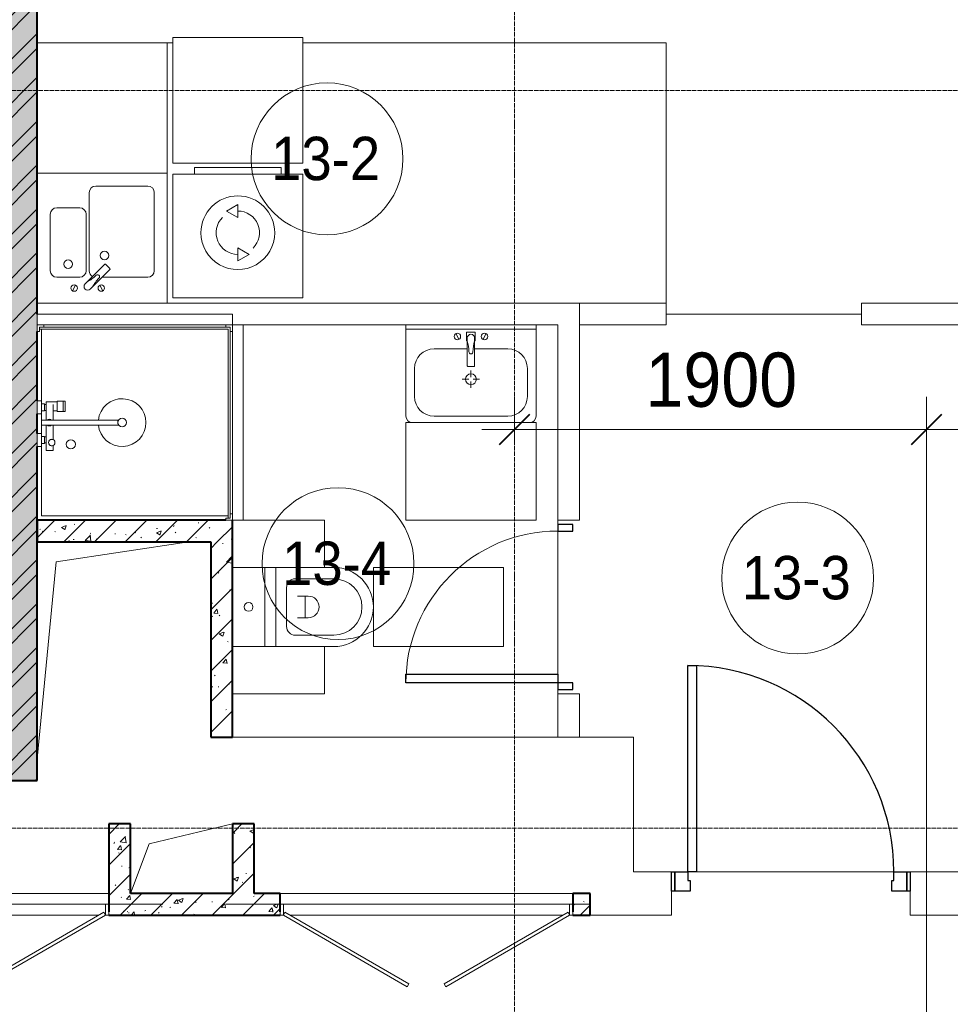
# Model space of a CAD drawing. Header units: millimetres. Extents: x 5617 to 112069, y 7718 to 237687.
# Tile 40 of 62: x 62866 to 67156, y 69989 to 74527. Entities that reach past the tile are written whole.
import ezdxf

# ---------------------------------------------------------------- set-up
doc = ezdxf.new("R2010")
doc.units = ezdxf.units.MM
doc.linetypes.add('ADSK_Линия сетки', pattern=[25, 20, -2.5, 0, -2.5])
doc.linetypes.add('Линия сетки', pattern=[25, 20, -2.5, 0, -2.5])
for name, color, linetype, lineweight in [('Двери', 7, 'Continuous', 18), ('Каркас несущий', 7, 'Continuous', 18), ('Каркас_Импост', 7, 'Continuous', 30), ('Марки помещений', 7, 'Continuous', 20), ('Мебель', 7, 'Continuous', 18), ('Монтажный зазор', 7, 'Continuous', 30), ('Оси', 7, 'Continuous', 9), ('Панель', 7, 'Continuous', 30), ('Перекрытия', 7, 'Continuous', 18), ('Размеры', 7, 'Continuous', 9), ('Размеры-100', 7, 'Continuous', 9), ('Сантехнические приборы', 7, 'Continuous', 18), ('Стены', 7, 'Continuous', 18), ('Стены разрез', 7, 'Continuous', 40), ('Электрооборудование', 7, 'Continuous', 18)]:
    doc.layers.add(name, color=color, linetype=linetype, lineweight=lineweight)
doc.styles.add('Arial', font='arial.ttf', dxfattribs={"width": 0.9, "height": 250})
doc.styles.add('Arial_3', font='arial.ttf', dxfattribs={"width": 0.9, "height": 200})
doc.dimstyles.new('Основной_2_5_мм', dxfattribs={"dimscale": 304.8, "dimtxt": 255.06485, "dimasz": 0.463911, "dimexe": 0.492126, "dimexo": 0.492126, "dimgap": 0.098425, "dimtad": 1, "dimdec": 0, "dimdsep": 46, "dimtxsty": 'Arial', "dimblk1": 'OBLIQUE', "dimblk2": 'OBLIQUE', "dimsah": 1, "dimcen": 0.09, "dimdle": 0.492126, "dimazin": 2, "dimtfac": 1, "dimtdec": 4, "dimtix": 1, "dimtmove": 0, "dimatfit": 3, "dimfxl": 1, "dimtvp": 1, "dimtolj": 1, "dimtzin": 0, "dimlwd": 20, "dimlwe": 20, "dimarcsym": 2})
pattern_1 = [(50, (0, 0), (218.62117, -19.1268), [22.86, -251.46]), (355, (0, 0), (-42.2919, 229.2684), [18.288, -201.168]), (100.451, (18.22, -1.6), (176.33107, 210.13963), [19.428, -213.708]), (46.184, (0, 60.96), (325.29495, -50.45164), [34.29, -377.19]), (96.636, (27.1, 56.76), (284.883, 296.9127), [29.142, -320.562]), (351.184, (0, 60.96), (284.8858, 296.9107), [27.432, -301.752]), (21, (30.48, 45.72), (181.93753, -122.71832), [22.86, -251.46]), (326, (30.48, 45.72), (74.1622, 221.0262), [18.288, -201.168]), (71.451, (45.64, 35.5), (256.10035, 98.30526), [19.428, -213.708]), (37.5, (0, 0), (3.70639, 101.465895), [3.353, -195.377, 3.353, -200.863, -201.93]), (37.5, (0, 0), (3.70639, 101.465895), [-402.946, 3.353, -198.577]), (7.5, (0, 0), (80.18358, 120.21653), [3.353, -113.081, 3.353, -190.805, -76.962]), (7.5, (0, 0), (80.18358, 120.21653), [-310.591, 3.353, -73.609]), (327.5, (-67.97, 0), (162.70865, -6.87497), [3.353, -72.847, 3.353, -234.391, -315.468]), (327.5, (-67.97, 0), (162.70865, -6.87497), [-313.944, 3.353, -312.115]), (317.5, (-98.45, 0), (177.75468, 30.51183), [3.353, -95.707, 3.353, -154.534, -224.028]), (317.5, (-98.45, 0), (177.75468, 30.51183), [-256.946, 3.353, -220.675])]
pattern_2 = [(45, (0, 0), (-70.71068, 70.71068), [])]

# ---------------------------------------------------------------- blocks, each defined once
blk = doc.blocks.new('MR_Душевой поддон - Санузел с душем_900х900-2560079-МКСС_K1_L26_85_950_1')
at = {"layer": 'Сантехнические приборы', "color": 253, "true_color": 0xaaaaaa}
for p, q in [((-100, 870), (-90, 870)), ((-90, 870), (-90, 890)), ((-90, 890), (-70, 890)), ((790, 890), (-90, 890)), ((-90, 890), (-90, 10)), ((-80, 10), (-80, 880)), ((-80, 880), (790, 880)), ((-70, 890), (-70, 900)), ((770, 900), (770, 890)), ((770, 890), (790, 890)), ((780, 880), (780, 20)), ((790, 890), (790, 870)), ((790, 880), (790, 890)), ((790, 870), (800, 870)), ((800, 870), (800, 900)), ((338.7, 20), (338.7, 375.1)), ((361.3, 375.1), (361.3, 20)), ((251.9, 129.1), (298.9, 129.1)), ((251.9, 120), (251.9, 129.1)), ((251.9, 120), (298.9, 120)), ((251.9, 92.5), (251.9, 120)), ((298.9, 120), (251.9, 120)), ((298.9, 92.5), (251.9, 92.5)), ((253.8, 92.5), (296.6, 92.5)), ((253.8, 42), (253.8, 92.5)), ((296.6, 92.5), (296.6, 73.7)), ((298.9, 129.1), (298.9, 120)), ((298.9, 120), (298.9, 92.5)), ((266.7, 73.7), (338.7, 73.7)), ((361.3, 73.7), (428.7, 73.7)), ((455.7, 73.7), (479.1, 73.7)), ((479.1, 73.7), (479.1, 42)), ((-90, 30), (-100, 30)), ((-90, 10), (-90, 30)), ((-70, 10), (-90, 10)), ((-90, 10), (-80, 10)), ((250.2, 20), (-80, 20)), ((-70, 0), (-70, 10)), ((250.2, 20), (310, 20)), ((250.2, 0), (250.2, 20)), ((266.7, 42), (253.8, 42)), ((264, 34), (296, 34)), ((264, 20), (264, 34)), ((296, 20), (264, 20)), ((338.7, 42), (266.7, 42)), ((266.7, 42), (293.6, 42)), ((266.7, 34), (266.7, 42)), ((293.6, 34), (266.7, 34)), ((293.6, 42), (293.6, 34)), ((296, 34), (296, 20)), ((338.7, 20), (310, 20)), ((310, 20), (310, 0)), ((361.3, 20), (338.7, 20)), ((479.1, 42), (361.3, 42)), ((400, 20), (361.3, 20)), ((400, 0), (400, 20)), ((400, 20), (459.8, 20)), ((414, 20), (414, 34)), ((414, 34), (446, 34)), ((446, 20), (414, 20)), ((416.4, 34), (416.4, 42)), ((416.4, 42), (443.3, 42)), ((443.3, 34), (416.4, 34)), ((443.3, 42), (443.3, 34)), ((446, 34), (446, 20)), ((780, 20), (459.8, 20)), ((459.8, 20), (459.8, 0)), ((-100, 0), (-70, 0)), ((310, 0), (250.2, 0)), ((459.8, 0), (400, 0))]:
    blk.add_line(p, q, dxfattribs=at)
for centre, radius, start, end in [((350, 391.5), 110, 275.916, 264.084), ((350, 391.5), 20, 0, 180), ((350, 391.5), 20, 180, 0), ((350, 391.5), 20, 235.4667, 304.5333), ((450, 155.2), 20.9, 360, 180), ((450, 155.2), 20.9, 180, 360), ((350, 56.1), 15.5, 137.0093, 222.9907), ((350, 56.1), 15.5, 317.0093, 42.9907), ((442.2, 67.2), 15, 0, 180), ((442.2, 67.2), 15, 154.0483, 25.9517), ((442.2, 67.2), 15, 180, 0)]:
    blk.add_arc(centre, radius, start, end, dxfattribs=at)
blk = doc.blocks.new('MR_Зона обслуживания - MR_Зона обслуживания-2560081-МКСС_K1_L26_85_950_1')
at = {"layer": 'Мебель', "lineweight": 9}
for p, q in [((450, 50), (-450, 50)), ((-450, 50), (-450, 0)), ((450, 0), (450, 50)), ((-450, 0), (450, 0))]:
    blk.add_line(p, q, dxfattribs=at)
blk = doc.blocks.new('MR_Унитаз напольный - Санузел с ванной-2560082-МКСС_K1_L26_85_950_1')
at = {"layer": 'Сантехнические приборы', "color": 253, "true_color": 0xaaaaaa}
for p, q in [((-182.5, 0), (-182.5, 267.5)), ((-130, 267.5), (-130, 90)), ((130, 90), (130, 267.5)), ((182.5, 267.5), (182.5, 0)), ((-50, 150), (-50, 100)), ((50, 100), (50, 150)), ((-50, 135), (50, 135)), ((-90, 50), (90, 50)), ((182.5, 0), (-182.5, 0)), ((-182.5, -50), (-182.5, 0)), ((-182.5, 0), (182.5, 0)), ((182.5, 0), (182.5, -50)), ((-182.5, -50), (182.5, -50)), ((-182.5, -200), (-182.5, -50)), ((182.5, -50), (-182.5, -50)), ((182.5, -50), (182.5, -200))]:
    blk.add_line(p, q, dxfattribs=at)
for centre, radius, start, end in [((0, 267.5), 182.5, 0, 180), ((0, 267.5), 130, 360, 180), ((0, 150), 50, 360, 180), ((-90, 90), 40, 180, 270), ((90, 90), 40, 270, 360), ((0, -125), 20, 360, 180), ((0, -125), 20, 180, 360)]:
    blk.add_arc(centre, radius, start, end, dxfattribs=at)
blk = doc.blocks.new('MR_Зона обслуживания - MR_Зона обслуживания-2560083-МКСС_K1_L26_85_950_1')
at = {"layer": 'Мебель', "lineweight": 9}
for p, q in [((182.5, 600), (-182.5, 600)), ((-182.5, 600), (-182.5, 0)), ((182.5, 0), (182.5, 600)), ((-182.5, 0), (182.5, 0))]:
    blk.add_line(p, q, dxfattribs=at)
blk = doc.blocks.new('MR_Зона обслуживания - MR_Зона обслуживания-2560084-МКСС_K1_L26_85_950_1')
at = {"layer": 'Мебель', "lineweight": 9}
for p, q in [((108.75, 425), (-108.75, 425)), ((108.75, 0), (108.75, 425))]:
    blk.add_line(p, q, dxfattribs=at)
blk = doc.blocks.new('MR_Зона обслуживания - MR_Зона обслуживания-V8-МКСС_K1_L26_85_950_1')
at = {"layer": 'Мебель', "lineweight": 9}
for p, q in [((108.75, 425), (-108.75, 425)), ((-108.75, 425), (-108.75, 50))]:
    blk.add_line(p, q, dxfattribs=at)
blk = doc.blocks.new('MR_Стиральная машина - Стиральная машина_600-2498981-МКСС_K1_L26_85_950_1')
at = {"layer": 'Электрооборудование', "color": 253, "true_color": 0xaaaaaa}
for p, q in [((300, 0), (-300, 0)), ((-300, 0), (-300, -570)), ((300, -570), (300, 0)), ((0, -170), (-52, -200)), ((0, -230), (0, -170)), ((-52, -200), (0, -230)), ((0, -370), (0, -430)), ((52, -400), (0, -370)), ((0, -430), (52, -400)), ((-300, -570), (300, -570)), ((-200, -570), (-200, -600)), ((200, -600), (200, -570)), ((-200, -600), (200, -600))]:
    blk.add_line(p, q, dxfattribs=at)
for radius, start, end in [(170, 360, 180), (100, 315, 90), (100, 135, 270), (170, 180, 360)]:
    blk.add_arc((0, -300), radius, start, end, dxfattribs=at)
blk = doc.blocks.new('MR_Зона обслуживания - MR_Зона обслуживания-2560093-МКСС_K1_L26_85_950_1')
at = {"layer": 'Мебель', "lineweight": 9}
for p, q in [((300, 0), (-300, 0)), ((-300, 0), (-300, -580)), ((300, -580), (300, 0)), ((-300, -580), (300, -580))]:
    blk.add_line(p, q, dxfattribs=at)
blk = doc.blocks.new('MR_Мойка - Кухонная мойка-V13-МКСС_K1_L26_85_950_1')
at = {"layer": 'Сантехнические приборы', "color": 253, "true_color": 0xaaaaaa}
for p, q in [((-300, 550), (300, 550)), ((300, 550), (300, -50)), ((-60, 100), (-60, 460)), ((-30, 490), (210, 490)), ((240, 460), (240, 100)), ((-210, 390), (-104, 390)), ((-240, 100), (-240, 360)), ((-74, 360), (-74, 100)), ((-69.8, 48.2), (11.4, 129.4)), ((35.5, 105.4), (-45.7, 24.2)), ((15.7, 129.4), (35.5, 109.6)), ((-104, 70), (-210, 70)), ((-79, 39), (-69.8, 48.2)), ((210, 70), (0.1, 70)), ((-136.7, 6.7), (-122.6, 33.3)), ((-45.7, 24.2), (-55, 14.9)), ((2.7, 6.7), (-11.4, 33.3)), ((300, -50), (-300, -50))]:
    blk.add_line(p, q, dxfattribs=at)
for centre, radius, start, end in [((-30, 460), 30, 90, 180), ((210, 460), 30, 0, 90), ((-210, 360), 30, 90, 180), ((-104, 360), 30, 0, 90), ((10, 170), 20, 0, 180), ((-157, 130), 20, 0, 180), ((10, 170), 20, 180, 0), ((-210, 100), 30, 180, 270), ((-157, 130), 20, 180, 0), ((-104, 100), 30, 270, 0), ((-30, 100), 30, 180, 241.4489), ((13.5, 127.3), 3, 45, 135), ((13.5, 127.3), 3, 45, 135), ((33.3, 107.5), 3, 315, 45), ((33.3, 107.5), 3, 315, 45), ((210, 100), 30, 270, 0), ((-171.5, 230.2), 208.5, 299.1823, 313.4054), ((136.3, -77.5), 208.5, 136.5946, 150.8177), ((-21.7, 72.3), 9.19, 315, 135), ((-129.7, 20), 15, 0, 180), ((-129.7, 20), 15, 180, 0), ((-67, 26.9), 17, 135, 315), ((-4.3, 20), 15, 0, 180), ((-4.3, 20), 15, 180, 0)]:
    blk.add_arc(centre, radius, start, end, dxfattribs=at)
blk = doc.blocks.new('MR_Зона обслуживания - MR_Зона обслуживания-V14-МКСС_K1_L26_85_950_1')
at = {"layer": 'Мебель', "lineweight": 9}
for p, q in [((300, 600), (-300, 600)), ((300, 0), (300, 600)), ((-300, 0), (300, 0))]:
    blk.add_line(p, q, dxfattribs=at)
blk = doc.blocks.new('MR_Тумба-Умывальник с зеркалом - Тумба-умывальник_600-2560085-МКСС_K1_L26_85_950_1')
at = {"layer": 'Сантехнические приборы', "color": 253, "true_color": 0xaaaaaa}
for p, q in [((-300, 0), (-300, -420)), ((300, -420), (300, 0)), ((-300, -20), (300, -20)), ((-69.7, -39.8), (-55.6, -66.3)), ((20, -33.1), (-20, -33.1)), ((-20, -33.1), (-20, -73.1)), ((20, -73.1), (20, -33.1)), ((69.7, -39.8), (55.6, -66.3)), ((-20, -73.1), (-17, -73.1)), ((-17, -60), (-17, -73.1)), ((-17, -73.1), (-17, -187.9)), ((17, -73.1), (17, -60)), ((17, -187.9), (17, -73.1)), ((17, -73.1), (20, -73.1)), ((-17, -110), (-170, -110)), ((170, -110), (17, -110)), ((-260, -200), (-260, -330)), ((-14, -190.9), (14, -190.9)), ((0, -210), (0, -240)), ((260, -330), (260, -200)), ((-10, -250), (-40, -250)), ((0, -290), (0, -260)), ((40, -250), (10, -250)), ((-170, -420), (170, -420))]:
    blk.add_line(p, q, dxfattribs=at)
for centre, radius, start, end in [((-62.7, -53.1), 15, 360, 180), ((0, -60), 17, 360, 180), ((62.7, -53.1), 15, 360, 180), ((-62.7, -53.1), 15, 180, 360), ((-217.6, -129.9), 208.5, 1.5946, 15.8177), ((217.6, -129.9), 208.5, 164.1823, 178.4054), ((62.7, -53.1), 15, 180, 360), ((-170, -200), 90, 90, 180), ((0, -124.1), 9.19, 180, 360), ((170, -200), 90, 360, 90), ((0, -250), 25, 0, 180), ((-14, -187.9), 3, 180, 270), ((-14, -187.9), 3, 195, 255), ((14, -187.9), 3, 270, 0), ((14, -187.9), 3, 285, 345), ((0, -250), 25, 180, 0), ((-170, -330), 90, 180, 270), ((170, -330), 90, 270, 360), ((-270, -420), 30, 180, 270), ((270, -420), 30, 270, 360)]:
    blk.add_arc(centre, radius, start, end, dxfattribs=at)
blk = doc.blocks.new('MR_Зона обслуживания - MR_Зона обслуживания-2560087-МКСС_K1_L26_85_950_1')
at = {"layer": 'Мебель', "lineweight": 9}
for p, q in [((300, 0), (-300, 0)), ((-300, 0), (-300, -450)), ((300, -450), (300, 0)), ((-300, -450), (300, -450))]:
    blk.add_line(p, q, dxfattribs=at)
blk = doc.blocks.new('A_DOR_Door - Вн_3_Одинарная_800x2100-3005223-МКСС_K1_L26_85_950_1')
at = {"layer": 'Двери', "color": 253, "lineweight": 30, "true_color": 0xaaaaaa}
for p, q in [((-350, 50), (-350, 750)), ((-350, 750), (-310, 750)), ((-350, 50), (-350, 750)), ((-310, 750), (-310, 50)), ((-380, 50), (-380, -20)), ((-350, 50), (-380, 50)), ((-310, 50), (-350, 50)), ((-350, -20), (-350, 50)), ((380, 50), (350, 50)), ((350, 50), (350, -20)), ((380, -20), (380, 50)), ((-380, -20), (-350, -20)), ((350, -20), (380, -20))]:
    blk.add_line(p, q, dxfattribs=at)
at = {"layer": 'Двери', "color": 254, "lineweight": 9, "true_color": 0xd4d4d4}
blk.add_arc((-350, 50), 700, 360, 90, dxfattribs=at)
blk = doc.blocks.new('101_Лючок доступа_Двупольный - ЛД_П_1350х2100_ПК-3932134-МКСС_K1_L26_85_950_1')
at = {"layer": 'Двери', "color": 253, "true_color": 0xaaaaaa}
for p, q in [((-88.4, 380), (-660, 50)), ((-652.5, 37), (-80.9, 367)), ((-80.9, 367), (-88.4, 380)), ((88.4, 380), (80.9, 367)), ((80.9, 367), (652.5, 37)), ((660, 50), (88.4, 380)), ((-660, 50), (-675, 50)), ((-660, 50), (-652.5, 37)), ((0, 50), (-630, 50)), ((630, 50), (0, 50)), ((652.5, 37), (660, 50)), ((675, 50), (660, 50)), ((675, -50), (-675, -50))]:
    blk.add_line(p, q, dxfattribs=at)
at = {"layer": 'Каркас_Импост', "color": 253, "lineweight": 18, "true_color": 0xaaaaaa}
for p, q in [((-675, 50), (-660, 50)), ((-675, 50), (-675, 0)), ((-660, 50), (-660, 0)), ((675, 50), (660, 50)), ((660, 50), (660, 0)), ((675, 50), (675, 0)), ((-675, 0), (-660, 0)), ((660, 0), (675, 0))]:
    blk.add_line(p, q, dxfattribs=at)
blk = doc.blocks.new('101_Лючок доступа_Двупольный - ЛД_П_1500х2100-3933240-МКСС_K1_L26_85_950_1')
at = {"layer": 'Двери', "color": 253, "true_color": 0xaaaaaa}
for p, q in [((-98.5, 417.5), (-735, 50)), ((-91, 404.5), (-98.5, 417.5)), ((98.5, 417.5), (91, 404.5)), ((735, 50), (98.5, 417.5)), ((-727.5, 37), (-91, 404.5)), ((91, 404.5), (727.5, 37)), ((-735, 50), (-750, 50)), ((-735, 50), (-727.5, 37)), ((0, 50), (-705, 50)), ((705, 50), (0, 50)), ((727.5, 37), (735, 50)), ((750, 50), (735, 50)), ((750, -50), (-750, -50))]:
    blk.add_line(p, q, dxfattribs=at)
at = {"layer": 'Каркас_Импост', "color": 253, "lineweight": 18, "true_color": 0xaaaaaa}
for p, q in [((-750, 50), (-735, 50)), ((-750, 50), (-750, 0)), ((-735, 50), (-735, 0)), ((750, 50), (735, 50)), ((735, 50), (735, 0)), ((750, 50), (750, 0)), ((-750, 0), (-735, 0)), ((735, 0), (750, 0))]:
    blk.add_line(p, q, dxfattribs=at)
blk = doc.blocks.new('101_Дверь_Однопольная - _НЧ_Мет_900х2100_Квартира_Пр-3608029-МКСС_K1_L26_85_950_1')
at = {"layer": 'Каркас_Импост', "color": 253, "true_color": 0xaaaaaa}
for p, q in [((-535, 100), (-475, 100)), ((-535, 10), (-535, 100)), ((-475, 100), (-475, 60)), ((475, 100), (535, 100)), ((475, 60), (475, 100)), ((535, 100), (535, 10)), ((-475, 60), (-465, 60)), ((-465, 60), (-465, 10)), ((465, 60), (475, 60)), ((465, 10), (465, 60)), ((-465, 10), (-535, 10)), ((535, 10), (465, 10))]:
    blk.add_line(p, q, dxfattribs=at)
at = {"layer": 'Монтажный зазор', "color": 253, "true_color": 0xaaaaaa}
for p, q in [((-550, 100), (-535, 100)), ((-550, 10), (-550, 100)), ((-535, 100), (-535, 10)), ((535, 10), (535, 100)), ((535, 100), (550, 100)), ((550, 100), (550, 10)), ((-535, 10), (-550, 10)), ((550, 10), (535, 10))]:
    blk.add_line(p, q, dxfattribs=at)
at = {"layer": 'Панель', "color": 253, "true_color": 0xaaaaaa}
for p, q in [((-475, 1050), (-435, 1050)), ((-475, 100), (-475, 1050)), ((-435, 1050), (-435, 100)), ((-435, 100), (-475, 100))]:
    blk.add_line(p, q, dxfattribs=at)
blk.add_arc((-475, 100), 950, 0, 90, dxfattribs=at)
blk = doc.blocks.new('ПР - 1520_100_Оп1210-250-3955787-МКСС_K1_L26_85_950_1')
at = {"layer": 'Каркас несущий', "color": 21, "true_color": 0xffaaaa}
blk.add_line((-1000, 0), (1960, 0), dxfattribs=at)
blk.add_line((-1000, 0), (1960, 0), dxfattribs=at)
blk = doc.blocks.new('ПР - 1350_100_Оп250-80-3955211-МКСС_K1_L26_85_950_1')
at = {"layer": 'Каркас несущий', "color": 21, "true_color": 0xffaaaa}
blk.add_line((-755, 0), (925, 0), dxfattribs=at)
blk.add_line((-755, 0), (925, 0), dxfattribs=at)
blk = doc.blocks.new('135_SLK_K1_AR_rvt-1-МКСС_K1_L26_85_950_1')
at = {"layer": 'Стены разрез', "lineweight": 9, "true_color": 0xaaaaaa}
h = blk.add_hatch(dxfattribs=at)
h.set_pattern_fill('FP_2', color=253, style=0, pattern_type=2)
h.set_pattern_definition(pattern_1)
h.paths.add_polyline_path([(48150, 71020), (48150, 77400), (47950, 77400), (47950, 71020), (48002.6, 71020)])
h = blk.add_hatch(dxfattribs=at)
h.set_pattern_fill('FP_3', color=253, style=0, pattern_type=2)
h.set_pattern_definition([(45, (0, 0), (-101.02788, 101.02788), []), (45, (67.35, 0), (-101.02788, 101.02788), [])])
h.paths.add_polyline_path([(48150, 71020), (48150, 77400), (47950, 77400), (47950, 71020), (48002.6, 71020)])
h = blk.add_hatch(dxfattribs=at)
h.set_pattern_fill('FP_2', color=253, style=0, pattern_type=2)
h.set_pattern_definition(pattern_1)
h.paths.add_polyline_path([(49050, 72120), (49050, 72220), (48150, 72220), (48150, 72120), (48950, 72120)])
h = blk.add_hatch(dxfattribs=at)
h.set_pattern_fill('FP_4', color=253, style=0, pattern_type=2)
h.set_pattern_definition(pattern_2)
h.paths.add_polyline_path([(49050, 72120), (49050, 72220), (48150, 72220), (48150, 72120), (48950, 72120)])
h = blk.add_hatch(dxfattribs=at)
h.set_pattern_fill('FP_2', color=253, style=0, pattern_type=2)
h.set_pattern_definition(pattern_1)
h.paths.add_polyline_path([(49050, 71220), (49050, 72120), (48950, 72120), (48950, 71220)])
h = blk.add_hatch(dxfattribs=at)
h.set_pattern_fill('FP_4', color=253, style=0, pattern_type=2)
h.set_pattern_definition(pattern_2)
h.paths.add_polyline_path([(49050, 71220), (49050, 72120), (48950, 72120), (48950, 71220)])
h = blk.add_hatch(dxfattribs=at)
h.set_pattern_fill('FP_2', color=253, style=0, pattern_type=2)
h.set_pattern_definition(pattern_1)
h.paths.add_polyline_path([(48580, 70500), (48580, 70820), (48480, 70820), (48480, 70500)])
h = blk.add_hatch(dxfattribs=at)
h.set_pattern_fill('FP_4', color=253, style=0, pattern_type=2)
h.set_pattern_definition(pattern_2)
h.paths.add_polyline_path([(48580, 70500), (48580, 70820), (48480, 70820), (48480, 70500)])
h = blk.add_hatch(dxfattribs=at)
h.set_pattern_fill('FP_2', color=253, style=0, pattern_type=2)
h.set_pattern_definition(pattern_1)
h.paths.add_polyline_path([(49150, 70500), (49150, 70820), (49050, 70820), (49050, 70500)])
h = blk.add_hatch(dxfattribs=at)
h.set_pattern_fill('FP_4', color=253, style=0, pattern_type=2)
h.set_pattern_definition(pattern_2)
h.paths.add_polyline_path([(49150, 70500), (49150, 70820), (49050, 70820), (49050, 70500)])
h = blk.add_hatch(dxfattribs=at)
h.set_pattern_fill('FP_2', color=253, style=0, pattern_type=2)
h.set_pattern_definition(pattern_1)
h.paths.add_polyline_path([(50620, 70400), (50700, 70400), (50700, 70500), (50620, 70500), (50620, 70413)])
h.paths.add_polyline_path([(49270, 70400), (49270, 70500), (48480, 70500), (48480, 70400)])
h.paths.add_polyline_path([(46980, 70400), (46980, 70500), (46810, 70500), (46810, 70400)])
h.paths.add_polyline_path([(46460, 70400), (46460, 70500), (46340, 70500), (46340, 70400)])
h = blk.add_hatch(dxfattribs=at)
h.set_pattern_fill('FP_4', color=253, style=0, pattern_type=2)
h.set_pattern_definition(pattern_2)
h.paths.add_polyline_path([(50620, 70400), (50700, 70400), (50700, 70500), (50620, 70500), (50620, 70413)])
h.paths.add_polyline_path([(49270, 70400), (49270, 70500), (48480, 70500), (48480, 70400)])
h.paths.add_polyline_path([(46980, 70400), (46980, 70500), (46810, 70500), (46810, 70400)])
h.paths.add_polyline_path([(46460, 70400), (46460, 70500), (46340, 70500), (46340, 70400)])
at = {"color": 253, "lineweight": 18, "true_color": 0xaaaaaa}
for p, q in [((48237.1, 72027.8), (48850, 72120)), ((48150, 71120), (48237.1, 72027.8)), ((48667.1, 70727.8), (49050, 70820)), ((48580, 70500), (48667.1, 70727.8))]:
    blk.add_line(p, q, dxfattribs=at)
at = {"layer": 'Перекрытия', "color": 253, "true_color": 0xaaaaaa}
for p, q in [((50550, 72200), (50550, 72220)), ((50550, 72220), (50550, 72200)), ((50550, 71510), (50550, 72170)), ((50550, 72170), (50550, 71510)), ((50550, 71420), (50550, 71440)), ((50550, 71440), (50550, 71420)), ((49050, 71220), (50550, 71220)), ((50650, 71220), (50900, 71220)), ((50900, 71220), (50900, 70600)), ((50900, 70600), (51075, 70600)), ((51190, 70600), (52100, 70600)), ((52100, 70600), (51190, 70600)), ((52175, 70600), (52600, 70600)), ((51075, 70510), (51075, 70400)), ((52175, 70400), (52175, 70510)), ((51075, 70400), (50700, 70400)), ((52685, 70400), (52175, 70400))]:
    blk.add_line(p, q, dxfattribs=at)
at = {"layer": 'Стены', "color": 253, "true_color": 0xaaaaaa}
for p, q in [((48150, 74420.4), (48775, 74420.4)), ((48775, 74419.6), (48750, 74419.6)), ((49375, 74420.4), (51050.4, 74420.4)), ((51049.6, 74419.6), (49375, 74419.6)), ((51049.6, 73220), (51049.6, 74419.6)), ((51050.4, 74419.6), (51050.4, 74420.4)), ((51050.4, 74419.6), (51050.4, 73220)), ((48750, 73220), (50650, 73220)), ((50650, 73120), (50650, 73220)), ((50650, 73220), (51049.6, 73220)), ((50650, 73220), (50650, 73120)), ((51050, 73220), (51050, 73120)), ((51050, 73220), (51050.4, 73220)), ((51950, 73220), (52600, 73220)), ((51950, 73220), (51950, 73120)), ((51050, 73170.4), (51950, 73170.4)), ((51050, 73170.4), (51050, 73169.6)), ((51950, 73169.6), (51050, 73169.6)), ((51950, 73170.4), (51950, 73169.6)), ((50550, 73120), (49100, 73120)), ((50550, 72220), (50550, 73120)), ((50650, 73120), (50650, 72220)), ((51050, 73120), (50650, 73120)), ((52600, 73120), (51950, 73120)), ((50550, 72220), (50650, 72220)), ((50550, 71220), (50550, 71420)), ((50650, 71420), (50550, 71420)), ((50650, 71420), (50650, 71220)), ((50550, 71220), (50650, 71220)), ((46980, 70500), (48480, 70500)), ((49270, 70500), (50620, 70500))]:
    blk.add_line(p, q, dxfattribs=at)
at = {"layer": 'Стены разрез', "color": 253, "true_color": 0xaaaaaa}
for p, q in [((48150, 73170), (48150, 77400)), ((48150, 72769.8), (48150, 73090)), ((48150, 72620), (48150, 72710)), ((48150, 71020), (48150, 72560.2)), ((49020, 72220), (48150, 72220)), ((48150, 72220), (48150, 72120)), ((49050, 72120), (49050, 72220)), ((48150, 72120), (48950, 72120)), ((48950, 72120), (48950, 71220)), ((49050, 71220), (49050, 72120)), ((48950, 71220), (49050, 71220)), ((47950, 71020), (48150, 71020)), ((48480, 70820), (48480, 70500)), ((48580, 70820), (48480, 70820)), ((48580, 70500), (48580, 70820)), ((49050, 70820), (49050, 70500)), ((49150, 70820), (49050, 70820)), ((49150, 70500), (49150, 70820)), ((48480, 70500), (48480, 70415)), ((49050, 70500), (48580, 70500)), ((49270, 70500), (49150, 70500)), ((49270, 70415), (49270, 70500)), ((50700, 70500), (50620, 70500)), ((50620, 70500), (50620, 70415)), ((50700, 70400), (50700, 70500)), ((48480, 70400), (49270, 70400)), ((50620, 70400), (50700, 70400))]:
    blk.add_line(p, q, dxfattribs=at)
at = {"layer": 'Двери', "color": 253, "lineweight": 18, "true_color": 0xaaaaaa}
for name, p, rotation in [('A_DOR_Door - Вн_3_Одинарная_800x2100-3005223-МКСС_K1_L26_85_950_1', (50600, 71820), 90.00000000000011), ('101_Лючок доступа_Двупольный - ЛД_П_1500х2100-3933240-МКСС_K1_L26_85_950_1', (47730, 70450), 180), ('101_Лючок доступа_Двупольный - ЛД_П_1350х2100_ПК-3932134-МКСС_K1_L26_85_950_1', (49945, 70450), 180)]:
    blk.add_blockref(name, p, dxfattribs=dict(at, rotation=rotation))
blk.add_blockref('101_Дверь_Однопольная - _НЧ_Мет_900х2100_Квартира_Пр-3608029-МКСС_K1_L26_85_950_1', (51625, 70500), dxfattribs=at)
at = {"layer": 'Каркас несущий', "color": 253, "lineweight": 18, "true_color": 0xaaaaaa, "rotation": 180}
for name, p in [('ПР - 1520_100_Оп1210-250-3955787-МКСС_K1_L26_85_950_1', (47730, 70450)), ('ПР - 1350_100_Оп250-80-3955211-МКСС_K1_L26_85_950_1', (49945, 70450))]:
    blk.add_blockref(name, p, dxfattribs=at)
at = {"layer": 'Мебель', "color": 253, "lineweight": 18, "true_color": 0xaaaaaa}
for name, p, rotation in [('MR_Зона обслуживания - MR_Зона обслуживания-2560093-МКСС_K1_L26_85_950_1', (49075, 73865), 180), ('MR_Зона обслуживания - MR_Зона обслуживания-2560081-МКСС_K1_L26_85_950_1', (49050, 72670), 269.9999999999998), ('MR_Зона обслуживания - MR_Зона обслуживания-V8-МКСС_K1_L26_85_950_1', (49050, 72111.2), 270.0000000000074), ('MR_Зона обслуживания - MR_Зона обслуживания-2560083-МКСС_K1_L26_85_950_1', (49700, 71820), 270.0000000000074), ('MR_Зона обслуживания - MR_Зона обслуживания-2560084-МКСС_K1_L26_85_950_1', (49050, 71528.7), 270.0000000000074)]:
    blk.add_blockref(name, p, dxfattribs=dict(at, rotation=rotation))
for name, p in [('MR_Зона обслуживания - MR_Зона обслуживания-V14-МКСС_K1_L26_85_950_1', (48450, 73820)), ('MR_Зона обслуживания - MR_Зона обслуживания-2560081-МКСС_K1_L26_85_950_1', (48600, 73120)), ('MR_Зона обслуживания - MR_Зона обслуживания-2560087-МКСС_K1_L26_85_950_1', (50150, 72670))]:
    blk.add_blockref(name, p, dxfattribs=at)
at = {"layer": 'Сантехнические приборы', "color": 253, "lineweight": 18, "true_color": 0xaaaaaa}
for name, p in [('MR_Мойка - Кухонная мойка-V13-МКСС_K1_L26_85_950_1', (48450, 73270)), ('MR_Тумба-Умывальник с зеркалом - Тумба-умывальник_600-2560085-МКСС_K1_L26_85_950_1', (50150, 73120))]:
    blk.add_blockref(name, p, dxfattribs=at)
for name, p, rotation in [('MR_Душевой поддон - Санузел с душем_900х900-2560079-МКСС_K1_L26_85_950_1', (48150, 73020), 269.9999999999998), ('MR_Унитаз напольный - Санузел с ванной-2560082-МКСС_K1_L26_85_950_1', (49250, 71820), 270.0000000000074)]:
    blk.add_blockref(name, p, dxfattribs=dict(at, rotation=rotation))
at = {"layer": 'Электрооборудование', "color": 253, "lineweight": 18, "true_color": 0xaaaaaa, "rotation": 180}
blk.add_blockref('MR_Стиральная машина - Стиральная машина_600-2498981-МКСС_K1_L26_85_950_1', (49075, 73245), dxfattribs=at)
blk = doc.blocks.new('050_Марка_Помещение - Номер-620969-МКСС_K1_L26_85_950_1')
at = {"layer": 'Марки помещений'}
blk.add_circle((0, 0), 3.5, dxfattribs=at)
blk = doc.blocks.new('DIMBLOCK31-МКСС_K1_L26_85_950_1')
at = {"layer": 'Размеры-100', "lineweight": 20, "transparency": 16777216}
for p, q in [((65146.3, 72638), (65146.3, 72788)), ((67046.3, 72638), (67046.3, 72788)), ((64996.3, 72638), (67196.3, 72638)), ((65146.3, 72638), (65146.3, 72588)), ((67046.3, 72638), (67046.3, 69534.9))]:
    blk.add_line(p, q, dxfattribs=at)
at = {"layer": 'Размеры-100', "lineweight": 40, "transparency": 16777216}
for p, q in [((65146.3, 72638), (65217, 72708.7)), ((67046.3, 72638), (67117, 72708.7)), ((65146.3, 72638), (65075.6, 72567.3)), ((67046.3, 72638), (66975.6, 72567.3))]:
    blk.add_line(p, q, dxfattribs=at)
at = {"layer": 'Размеры-100', "color": 0, "lineweight": 20, "transparency": 16777216, "insert": (65751, 72992.6), "char_height": 250, "width": 828.765, "attachment_point": 1, "line_spacing_factor": 0.941778, "style": 'Arial'}
blk.add_mtext('1900', dxfattribs=at)
blk = doc.blocks.new('_Oblique')
at = {"color": 0, "linetype": 'ByBlock', "lineweight": -2}
blk.add_line((-0.5, -0.5), (0.5, 0.5), dxfattribs=at)

msp = doc.modelspace()

# ---------------------------------------------------------------- linework, layer by layer
at = {"layer": 'Оси', "linetype": 'Линия сетки'}
msp.add_line((65146.3, 55648.9), (65146.3, 78180), dxfattribs=at)
at = {"layer": 'Оси', "linetype": 'ADSK_Линия сетки'}
for p, q in [((81346.3, 74200), (26370.3, 74200)), ((81346.3, 70800), (26370.3, 70800))]:
    msp.add_line(p, q, dxfattribs=at)

# ---------------------------------------------------------------- block references
at = {"lineweight": 5}
msp.add_blockref('135_SLK_K1_AR_rvt-1-МКСС_K1_L26_85_950_1', (14796.3, 0), dxfattribs=at)
at = {"layer": 'Марки помещений', "xscale": 99.99999999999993, "yscale": 99.99999999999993, "zscale": 99.99999999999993}
for p in [(64282.7, 73885.5), (64333.3, 72019.9), (66452.4, 71953.4)]:
    msp.add_blockref('050_Марка_Помещение - Номер-620969-МКСС_K1_L26_85_950_1', p, dxfattribs=at)

# ---------------------------------------------------------------- texts
at = {"layer": 'Марки помещений', "lineweight": 9, "char_height": 200, "width": 620.506, "attachment_point": 1, "style": 'Arial_3'}
for s, insert in [('13-2', (64024.6, 73987.3)), ('13-4', (64075.2, 72121.6)), ('13-3', (66194.4, 72055.2))]:
    msp.add_mtext(s, dxfattribs=dict(at, insert=insert))

# ---------------------------------------------------------------- dimensions: what is measured, and where the dimension line sits
at = {"layer": 'Размеры', "lineweight": 20}
dim = msp.add_linear_dim(base=(67046.3, 72638), p1=(65146.3, 72738), p2=(67046.3, 69384.9), dimstyle='Основной_2_5_мм', override={"dimpost": '<>', "dimfxl": 3853.993891}, dxfattribs=at)
dim.commit()
dim.dimension.update_dxf_attribs({"geometry": 'DIMBLOCK31-МКСС_K1_L26_85_950_1', "text_midpoint": (66096.3, 72795.7)})

doc.saveas('drawing.dxf')
